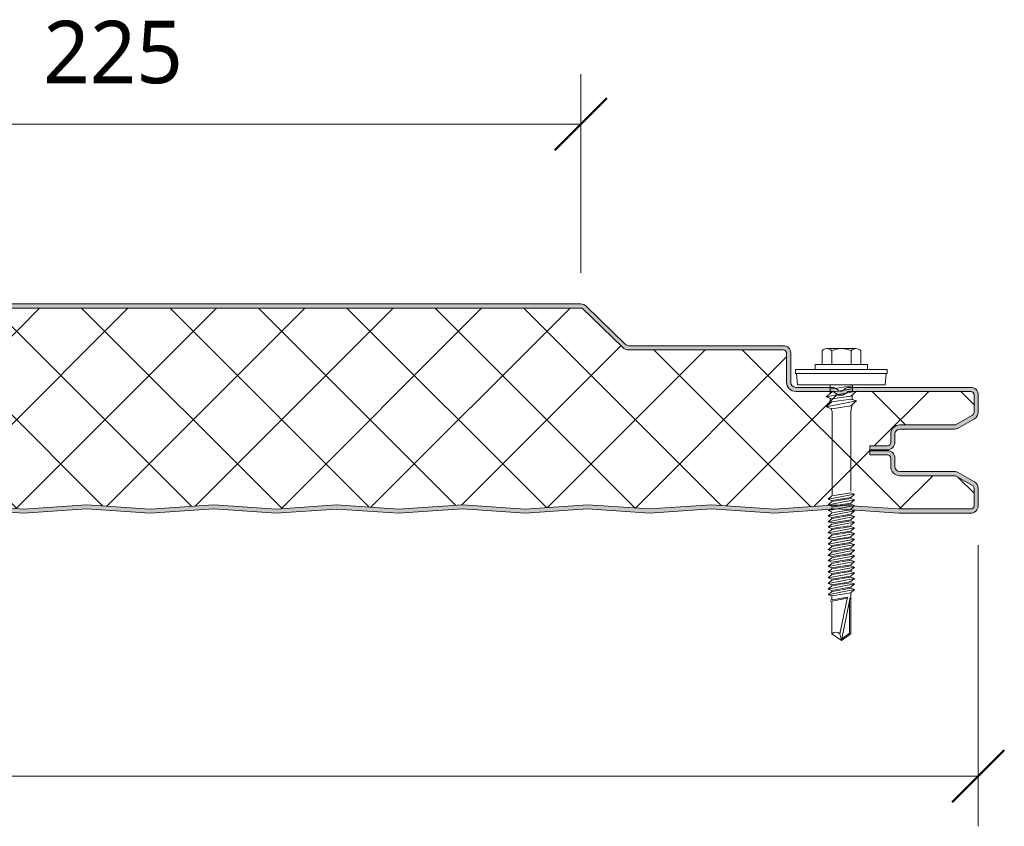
# Model space of a CAD drawing. Header units: millimetres. Extents: x 8144 to 16359, y -3714 to 2748.
# Tile 8 of 10: x 9055 to 9292, y -3019 to -2826. Entities that reach past the tile are written whole.
import ezdxf

# ---------------------------------------------------------------- set-up
doc = ezdxf.new("R2010")
doc.units = ezdxf.units.MM
for name, color, linetype, lineweight in [('A-ANNO-DIMS', 211, 'Continuous', 9), ('A-ANNO-DIMS-5', 211, 'Continuous', 9), ('A-DETL-GENF', 92, 'Continuous', 13)]:
    doc.layers.add(name, color=color, linetype=linetype, lineweight=lineweight)
doc.styles.add('Yu Gothic', font='Yu Gothic.ttf', dxfattribs={"height": 15})
doc.dimstyles.new('Diagonal', dxfattribs={"dimscale": 304.8, "dimtxt": 17.413553, "dimasz": 0.04101, "dimexe": 0.03937, "dimexo": 0.024606, "dimgap": 0.024606, "dimtad": 1, "dimdec": 0, "dimzin": 0, "dimdsep": 46, "dimtxsty": 'Yu Gothic', "dimblk1": 'OBLIQUE', "dimblk2": 'OBLIQUE', "dimsah": 1, "dimcen": 0.09, "dimazin": 0, "dimtfac": 1, "dimtdec": 4, "dimtix": 1, "dimtmove": 0, "dimatfit": 3, "dimfxl": 1, "dimtvp": 1, "dimtfill": 1, "dimtolj": 1, "dimtzin": 0, "dimarcsym": 2})

# ---------------------------------------------------------------- blocks, each defined once
blk = doc.blocks.new('HFX 1000 - 3 RIB - SATINLINE - HFX 1000 50mm - 3 RIB - SATINLINE-4460899-ALL PANELS 6')
at = {"layer": 'A-DETL-GENF'}
h = blk.add_hatch(color=256, dxfattribs=at)
h.paths.add_polyline_path([(619.08, -0.04), (634.65, 0.99), (649.57, -0.01), (664.15, 0.95), (678.87, -0.04), (694.37, 0.99), (709.28, -0.01), (724.37, 0.99), (739.14, 0), (754.09, 0.99), (769, -0.01), (784.37, 0.97), (799.28, -0.03), (814.65, 0.99), (829.57, -0.01), (844.01, 0.96), (858.87, -0.04), (874.37, 0.99), (889.28, -0.01), (904.37, 0.99), (919.14, 0), (934.09, 0.99), (949, -0.01), (964.09, 0.99), (978.86, 0), (996.49, 0.02), (996.9, 0.14), (997.27, 0.34), (997.57, 0.63), (997.82, 1), (997.96, 1.43), (998, 1.86), (998, 5.96), (997.9, 6.52), (997.76, 6.86), (997.48, 7.23), (997, 7.57), (993.22, 9.75), (992.79, 9.93), (992.32, 9.99), (978.89, 10.04), (978.6, 10.16), (978.35, 10.35), (978.15, 10.62), (978.04, 10.88), (978, 11.19), (978, 13.19), (977.9, 13.76), (977.76, 14.09), (977.48, 14.47), (977, 14.79), (976.67, 14.93), (976.2, 14.99), (972, 14.99), (972, 13.99), (976.41, 13.97), (976.77, 13.76), (976.98, 13.4), (977, 13.19), (977, 11.19), (977.08, 10.63), (977.3, 10.09), (977.65, 9.64), (978.1, 9.29), (978.63, 9.07), (979.2, 8.99), (992.54, 8.99), (996.77, 6.52), (996.98, 6.16), (997, 5.96), (996.98, 1.61), (996.8, 1.27), (996.49, 1.05), (996.12, 1), (978.1, 1.05), (964, 2), (948.7, 1.01), (934, 2), (919.14, 1), (904.28, 2), (889.28, 0.99), (874.28, 2), (858.45, 0.99), (844.01, 1.96), (829.57, 0.99), (814.57, 2), (799.28, 0.97), (784, 2), (768.86, 1), (754, 2), (739.14, 1), (724.28, 2), (709.14, 1), (694.28, 2), (678.87, 0.96), (663.59, 1.94), (649.57, 0.99), (634.57, 2), (619.08, 0.96), (604.14, 1.96), (589.7, 0.99), (574.7, 2), (559.14, 0.99), (544.14, 2), (529, 1), (514.14, 2), (499.28, 1), (484.42, 2), (469.28, 1), (454.42, 2), (438.94, 0.97), (424.14, 1.96), (409, 0.99), (394, 2), (379.14, 1), (364.28, 2), (349.28, 0.99), (334.28, 2), (318.45, 0.99), (304.01, 1.96), (289.57, 0.99), (274.57, 2), (259.08, 0.96), (244.14, 1.96), (229.7, 0.99), (214.7, 2), (199.42, 0.97), (184.14, 2), (169.14, 0.99), (154.14, 2), (139.28, 1), (124.42, 2), (109.42, 0.99), (94.42, 2), (78.94, 0.97), (64.14, 1.96), (48.97, 1), (34, 2), (19.11, 1), (1.59, 1.02), (1.23, 1.23), (1.03, 1.59), (1, 1.8), (1, 9.3), (0.93, 9.86), (0.71, 10.4), (0.36, 10.85), (-0.1, 11.2), (-0.63, 11.42), (-1.2, 11.5), (-20.41, 11.52), (-20.77, 11.73), (-20.97, 12.09), (-21, 12.3), (-20.97, 13.4), (-20.77, 13.76), (-20.41, 13.97), (-20.2, 14), (-16, 14), (-16.05, 15), (-20.41, 14.97), (-20.67, 14.93), (-21.1, 14.75), (-21.47, 14.47), (-21.76, 14.1), (-21.94, 13.66), (-22, 13.2), (-22, 12.3), (-21.89, 11.72), (-21.76, 11.4), (-21.47, 11.02), (-21, 10.7), (-20.67, 10.56), (-20.2, 10.5), (-0.89, 10.45), (-0.6, 10.33), (-0.35, 10.14), (-0.15, 9.86), (-0.04, 9.61), (0, 9.3), (0, 1.8), (0.06, 1.33), (0.24, 0.9), (0.53, 0.52), (0.9, 0.24), (1.33, 0.06), (1.8, 0), (19.14, 0), (34.05, 1), (49.35, -0.03), (64.14, 0.96), (79, -0.04), (94.51, 0.99), (109.67, 0.01), (124.51, 0.99), (139.28, 0), (154.23, 0.99), (169.14, -0.01), (184.51, 0.97), (199.62, -0.02), (214.79, 0.99), (229.7, -0.01), (244.16, 0.96), (259.08, -0.04), (274.65, 0.99), (289.57, -0.01), (304.01, 0.96), (318.87, -0.04), (334.37, 0.99), (349.28, -0.01), (364.37, 0.99), (379.14, 0), (394.09, 0.99), (409.35, -0.03), (424.42, 0.94), (439, -0.04), (454.74, 0.98), (469.42, -0.01), (484.51, 0.99), (499.28, 0), (514.23, 0.99), (529.14, -0.01), (544.51, 0.97), (559.42, -0.03), (575.07, 0.97), (589.7, -0.01), (604.16, 0.96), (618.4, 0)])
h.paths.add_polyline_path([(972.8, 15.19), (976.41, 15.22), (976.67, 15.25), (977.1, 15.43), (977.48, 15.72), (977.8, 16.19), (977.94, 16.52), (978, 17.37), (978.04, 19.3), (978.16, 19.59), (978.35, 19.84), (978.63, 20.04), (978.89, 20.15), (979.2, 20.19), (992.54, 20.22), (992.79, 20.25), (993.22, 20.43), (997.1, 22.67), (997.48, 22.96), (997.76, 23.33), (997.94, 23.76), (998, 24.61), (998, 28.39), (997.94, 28.86), (997.76, 29.29), (997.48, 29.66), (997, 29.99), (996.6, 30.14), (996.04, 30.19), (966.68, 30.14), (966.6, 30.13), (966.18, 29.96), (965.23, 29.31), (964.77, 29.31), (964.36, 29.52), (964.2, 29.69), (963.65, 30.03), (963.41, 30.13), (962.95, 30.19), (953.89, 30.23), (953.6, 30.35), (953.23, 30.7), (953.16, 30.79), (953.04, 31.08), (953, 31.39), (953, 38.39), (952.94, 38.86), (952.76, 39.29), (952.48, 39.66), (952, 39.99), (951.67, 40.13), (951.2, 40.19), (913.83, 40.23), (913.56, 40.35), (913.07, 40.77), (903.63, 49.89), (903.47, 49.99), (902.99, 50.15), (902.66, 50.19), (702.34, 50.15), (702.2, 50.13), (701.62, 49.84), (701.41, 49.68), (691.73, 40.33), (691.48, 40.23), (691.09, 40.19), (663.85, 40.23), (663.41, 40.46), (663.07, 40.77), (653.68, 49.86), (653.53, 49.96), (652.99, 50.15), (652.66, 50.19), (452.34, 50.15), (452.21, 50.13), (451.67, 49.88), (451.41, 49.68), (441.74, 40.33), (441.48, 40.23), (441.18, 40.19), (413.85, 40.23), (413.56, 40.35), (413.07, 40.77), (403.71, 49.84), (403.4, 50.02), (402.99, 50.15), (402.67, 50.19), (202.34, 50.15), (202.11, 50.09), (201.71, 49.9), (201.41, 49.68), (191.74, 40.33), (191.48, 40.23), (191.18, 40.19), (163.84, 40.23), (163.57, 40.35), (163.07, 40.77), (153.63, 49.9), (153.48, 49.99), (152.99, 50.15), (152.67, 50.19), (-47.66, 50.15), (-47.79, 50.13), (-48.22, 49.96), (-48.59, 49.68), (-55.75, 42.64), (-55.91, 42.3), (-55.99, 41.93), (-55.98, 41.55), (-55.88, 41.19), (-55.7, 40.86), (-55.44, 40.58), (-55.13, 40.37), (-54.67, 40.22), (-53.99, 40.19), (-26.2, 40.14), (-0.56, 32.27), (-0.33, 32.09), (-0.15, 31.84), (-0.04, 31.56), (0, 31.26), (-0.04, 21.08), (-0.16, 20.79), (-0.35, 20.54), (-0.63, 20.34), (-0.89, 20.23), (-1.2, 20.19), (-20.41, 20.16), (-20.67, 20.13), (-21.1, 19.95), (-21.47, 19.66), (-21.8, 19.19), (-21.94, 18.86), (-22, 18.39), (-22, 16.99), (-21.89, 16.41), (-21.76, 16.09), (-21.47, 15.72), (-21, 15.39), (-20.67, 15.25), (-19.84, 15.19), (-16, 15.19), (-16, 16.19), (-20.41, 16.22), (-20.77, 16.42), (-20.97, 16.78), (-21, 16.99), (-20.97, 18.6), (-20.77, 18.96), (-20.41, 19.16), (-20.2, 19.19), (-1.2, 19.19), (-0.63, 19.26), (-0.1, 19.48), (0.36, 19.83), (0.71, 20.29), (0.93, 20.82), (1, 21.39), (1, 31.26), (0.93, 31.81), (0.72, 32.33), (0.39, 32.78), (-0.05, 33.13), (-0.56, 33.36), (-26.2, 41.19), (-54.54, 41.21), (-54.82, 41.36), (-54.97, 41.61), (-54.99, 41.86), (-54.88, 42.13), (-54.67, 42.36), (-47.66, 49.19), (152.99, 49.19), (162.62, 39.81), (163.07, 39.47), (163.6, 39.26), (164.16, 39.19), (191.18, 39.19), (191.74, 39.26), (192.26, 39.47), (192.71, 39.81), (202.34, 49.19), (402.99, 49.19), (412.62, 39.81), (413.07, 39.47), (413.59, 39.26), (414.15, 39.19), (441.18, 39.19), (441.74, 39.26), (442.26, 39.47), (442.71, 39.81), (452.34, 49.19), (652.99, 49.19), (662.62, 39.81), (663.07, 39.47), (663.59, 39.26), (664.15, 39.19), (691.17, 39.19), (691.73, 39.26), (692.26, 39.47), (692.71, 39.81), (702.34, 49.19), (902.99, 49.19), (912.62, 39.81), (913.07, 39.47), (913.59, 39.26), (914.15, 39.19), (951.41, 39.16), (951.77, 38.96), (951.98, 38.6), (952, 38.39), (952, 31.39), (952.08, 30.82), (952.3, 30.29), (952.65, 29.83), (953.1, 29.48), (953.63, 29.26), (954.2, 29.19), (963.33, 29.19), (963.65, 28.81), (964.05, 28.52), (964.51, 28.34), (965, 28.28), (965.49, 28.34), (965.95, 28.52), (966.36, 28.81), (966.68, 29.19), (996.41, 29.16), (996.77, 28.96), (996.98, 28.6), (997, 28.39), (996.98, 24.02), (996.77, 23.66), (996.6, 23.54), (992.54, 21.19), (979.2, 21.19), (978.63, 21.11), (978.1, 20.9), (977.65, 20.55), (977.3, 20.09), (977.08, 19.56), (977, 18.99), (976.98, 16.78), (976.77, 16.42), (976.41, 16.22), (976.2, 16.19), (972, 16.19), (972.04, 15.19)])
h = blk.add_hatch(dxfattribs=at)
h.set_pattern_fill('FP_1', color=256, style=0, pattern_type=2)
h.set_pattern_definition([(45, (-8287.293, 2943.93), (-10.606602, 10.606602), []), (135, (-8287.293, 2943.93), (-10.606602, -10.606602), [])])
h.paths.add_polyline_path([(259.08, 0.96), (274.57, 2), (289.57, 0.99), (304.01, 1.96), (318.87, 0.96), (334.28, 2), (349.28, 0.99), (364.28, 2), (379.14, 1), (394, 2), (409.35, 0.97), (424.14, 1.96), (439, 0.96), (454.42, 2), (469.42, 0.99), (484.42, 2), (499.28, 1), (514.14, 2), (529.14, 0.99), (544.14, 2), (559.42, 0.97), (574.7, 2), (589.7, 0.99), (604.14, 1.96), (619.08, 0.96), (634.57, 2), (649.57, 0.99), (664.01, 1.96), (678.87, 0.96), (694.28, 2), (709.28, 0.99), (724.28, 2), (739.14, 1), (754, 2), (769, 0.99), (784, 2), (799.28, 0.97), (814.57, 2), (829.57, 0.99), (844.01, 1.96), (858.87, 0.96), (874.28, 2), (889.28, 0.99), (904.28, 2), (919.14, 1), (934, 2), (949, 0.99), (964, 2), (978.9, 1), (996.49, 1.05), (996.8, 1.27), (996.91, 1.43), (997, 1.8), (997, 5.96), (996.9, 6.36), (996.6, 6.65), (992.54, 8.99), (979.2, 8.99), (978.63, 9.07), (978.1, 9.29), (977.65, 9.64), (977.3, 10.09), (977.08, 10.63), (977, 11.19), (977, 13.19), (976.9, 13.59), (976.6, 13.89), (976.2, 13.99), (972, 13.99), (972, 16.19), (976.41, 16.22), (976.77, 16.42), (976.9, 16.59), (977, 16.99), (977, 18.99), (977.08, 19.56), (977.3, 20.09), (977.65, 20.55), (978.1, 20.9), (978.63, 21.11), (979.2, 21.19), (992.54, 21.19), (996.77, 23.66), (996.9, 23.83), (997, 24.23), (997, 28.39), (996.9, 28.79), (996.6, 29.08), (996.2, 29.19), (966.68, 29.19), (966.36, 28.81), (965.95, 28.52), (965.49, 28.34), (965, 28.28), (964.51, 28.34), (964.05, 28.52), (963.65, 28.81), (963.33, 29.19), (954.2, 29.19), (953.63, 29.26), (953.1, 29.48), (952.65, 29.83), (952.3, 30.29), (952.08, 30.82), (952, 31.39), (952, 38.39), (951.9, 38.79), (951.6, 39.08), (951.2, 39.19), (914.15, 39.19), (913.59, 39.26), (913.07, 39.47), (912.62, 39.81), (902.99, 49.19), (702.34, 49.19), (692.71, 39.81), (692.26, 39.47), (691.73, 39.26), (691.17, 39.19), (664.15, 39.19), (663.59, 39.26), (663.07, 39.47), (662.62, 39.81), (652.99, 49.19), (452.34, 49.19), (442.71, 39.81), (442.26, 39.47), (441.74, 39.26), (441.18, 39.19), (414.15, 39.19), (413.59, 39.26), (413.07, 39.47), (412.62, 39.81), (402.99, 49.19), (202.34, 49.19), (192.71, 39.81), (192.26, 39.47), (191.74, 39.26), (191.18, 39.19), (164.16, 39.19), (163.6, 39.26), (163.07, 39.47), (162.62, 39.81), (152.99, 49.19), (-47.66, 49.19), (-54.91, 42.11), (-54.97, 41.98), (-54.95, 41.56), (-54.79, 41.34), (-54.54, 41.21), (-54.4, 41.19), (-26.2, 41.19), (-0.56, 33.36), (-0.05, 33.13), (0.39, 32.78), (0.72, 32.33), (0.93, 31.81), (1, 31.26), (1, 21.39), (0.93, 20.82), (0.71, 20.29), (0.36, 19.83), (-0.1, 19.48), (-0.63, 19.26), (-1.2, 19.19), (-20.41, 19.16), (-20.77, 18.96), (-20.89, 18.79), (-21, 18.39), (-21, 16.99), (-20.89, 16.59), (-20.6, 16.3), (-20.2, 16.19), (-16, 16.19), (-16, 14), (-20.41, 13.97), (-20.77, 13.76), (-20.89, 13.6), (-21, 13.2), (-21, 12.3), (-20.89, 11.9), (-20.6, 11.6), (-20.2, 11.5), (-1.2, 11.5), (-0.63, 11.42), (-0.1, 11.2), (0.36, 10.85), (0.71, 10.4), (0.93, 9.86), (1, 9.3), (1, 1.8), (1.11, 1.4), (1.4, 1.1), (1.8, 1), (19.11, 1), (34, 2), (49.35, 0.97), (64.14, 1.96), (79, 0.96), (94.42, 2), (109.67, 1.01), (124.42, 2), (139.28, 1), (154.14, 2), (169.14, 0.99), (184.14, 2), (199.42, 0.97), (214.7, 2), (229.7, 0.99), (244.14, 1.96)])
for p, q in [((902.66, 50.19), (702.66, 50.19)), ((913.31, 40.53), (903.92, 49.68)), ((902.99, 49.19), (702.34, 49.19)), ((912.62, 39.81), (902.99, 49.19)), ((951.2, 40.19), (914.15, 40.19)), ((951.2, 39.19), (914.15, 39.19)), ((952, 31.39), (952, 38.39)), ((953, 31.39), (953, 38.39)), ((960.52, 38.98), (960.52, 35.65)), ((961.68, 39.51), (968.64, 39.51)), ((962.84, 38.98), (962.84, 35.65)), ((967.48, 38.98), (967.48, 35.65)), ((969.8, 38.98), (969.8, 35.65)), ((971.41, 35.65), (958.91, 35.65)), ((958.91, 35.65), (958.91, 34.51)), ((971.41, 34.51), (971.41, 35.65)), ((976.16, 34.51), (954.16, 34.51)), ((954.16, 34.51), (954.16, 33.51)), ((954.16, 33.51), (976.16, 33.51)), ((954.41, 33.51), (954.63, 30.81)), ((975.69, 30.81), (975.91, 33.51)), ((976.16, 33.51), (976.16, 34.51)), ((975.69, 30.81), (954.63, 30.81)), ((962.47, 30.81), (962.47, 28.69)), ((967.86, 30.81), (967.86, 29.11)), ((962.95, 30.19), (954.2, 30.19)), ((963.33, 29.19), (954.2, 29.19)), ((961.55, 27.89), (968.77, 29.29)), ((962.91, 29.07), (961.55, 27.89)), ((967.86, 30.55), (962.47, 29.73)), ((967.86, 29.83), (962.91, 29.07)), ((996.2, 29.19), (966.68, 29.19)), ((996.2, 30.19), (967.05, 30.19)), ((968.77, 29.29), (967.41, 28.11)), ((967.77, 28.43), (967.77, 27.26)), ((997, 24.23), (997, 28.39)), ((998, 24.23), (998, 28.39)), ((962.91, 27.42), (961.55, 27.89)), ((961.55, 25.52), (968.77, 26.92)), ((962.91, 26.7), (961.55, 25.52)), ((962.47, 27.57), (962.47, 26.31)), ((967.41, 28.11), (962.91, 27.42)), ((967.41, 27.38), (962.91, 26.7)), ((968.77, 26.92), (967.41, 27.38)), ((967.41, 25.74), (968.77, 26.92)), ((967.42, 24.46), (967.79, 26.07)), ((961.55, 25.52), (962.91, 25.05)), ((962.6, 25.16), (962.92, 24.42)), ((962.91, 25.05), (967.41, 25.74)), ((962.92, 24.42), (962.92, 4.42)), ((967.42, 5.25), (967.42, 24.46)), ((992.54, 21.19), (996.6, 23.54)), ((993.22, 20.43), (997.1, 22.67)), ((977, 16.99), (977, 18.99)), ((978, 16.99), (978, 18.99)), ((979.2, 21.19), (992.54, 21.19)), ((979.2, 20.19), (992.32, 20.19)), ((972, 15.22), (972, 16.19)), ((972, 16.19), (976.2, 16.19)), ((972, 13.99), (972, 15.22)), ((972, 15.19), (976.2, 15.19)), ((976.2, 14.99), (972, 14.99)), ((976.2, 13.99), (972, 13.99)), ((977, 11.19), (977, 13.19)), ((978, 11.19), (978, 13.19)), ((992.32, 9.99), (979.2, 9.99)), ((997.1, 7.51), (993.22, 9.75)), ((992.54, 8.99), (979.2, 8.99)), ((996.6, 6.65), (992.54, 8.99)), ((962.91, 4.12), (967.41, 4.87)), ((968.31, 4.56), (967.41, 4.87)), ((997, 1.8), (997, 5.96)), ((998, 1.8), (998, 5.96)), ((962.01, 3.34), (968.31, 4.56)), ((962.91, 4.12), (962.01, 3.34)), ((962.01, 3.34), (962.91, 3.03)), ((962.01, 1.99), (968.31, 3.21)), ((962.91, 2.77), (962.01, 1.99)), ((962.91, 3.03), (967.41, 3.78)), ((967.41, 3.52), (962.91, 2.77)), ((967.41, 2.43), (962.91, 1.68)), ((968.31, 4.56), (967.41, 3.78)), ((968.31, 3.21), (967.41, 3.52)), ((968.31, 3.21), (967.41, 2.43)), ((754, 2), (769, 0.99)), ((754, 1), (769, -0.01)), ((769, 0.99), (784, 2)), ((769, -0.01), (784, 1)), ((784, 2), (799.28, 0.97)), ((784, 1), (799.28, -0.03)), ((799.28, 0.97), (814.57, 2)), ((799.28, -0.03), (814.57, 1)), ((814.57, 2), (829.57, 0.99)), ((814.57, 1), (829.57, -0.01)), ((829.57, 0.99), (844.01, 1.96)), ((829.57, -0.01), (844.01, 0.96)), ((844.01, 1.96), (858.87, 0.96)), ((844.01, 0.96), (858.87, -0.04)), ((858.87, 0.96), (874.28, 2)), ((858.87, -0.04), (874.28, 1)), ((874.28, 2), (889.28, 0.99)), ((874.28, 1), (889.28, -0.01)), ((889.28, 0.99), (904.28, 2)), ((889.28, -0.01), (904.28, 1)), ((904.28, 2), (919.14, 1)), ((904.28, 1), (919.14, 0)), ((919.14, 1), (934, 2)), ((919.14, 0), (934, 1)), ((934, 2), (949, 0.99)), ((934, 1), (949, -0.01)), ((949, 0.99), (964, 2)), ((949, -0.01), (964, 1)), ((962.01, 1.99), (962.91, 1.68)), ((962.01, 0.64), (963.11, 0.86)), ((962.01, 0.64), (962.91, 0.33)), ((962.91, 0.08), (962.01, -0.7)), ((962.4, 0.72), (962.99, 1.18)), ((967.41, 2.18), (962.91, 1.42)), ((962.91, 0.08), (963.76, 0.22)), ((962.92, 0.82), (968.31, 1.87)), ((963.76, 0.22), (967.41, 0.83)), ((964, 2), (978.9, 1)), ((964, 1), (978.86, 0)), ((968.31, 0.52), (964.26, -0.27)), ((968.31, 0.52), (967.18, 0.91)), ((968.31, 1.87), (967.24, 0.8)), ((968.31, 1.87), (967.41, 2.18)), ((968.31, 0.52), (967.41, -0.26)), ((978.86, 0), (996.07, 0)), ((978.9, 1), (996.12, 1)), ((964.26, -0.27), (962.01, -0.7)), ((962.01, -0.7), (962.91, -1.01)), ((962.91, -1.27), (962.01, -2.05)), ((962.01, -2.05), (965.4, -1.39)), ((962.01, -2.05), (962.91, -2.36)), ((962.91, -1.01), (964.71, -0.71)), ((964.93, -0.93), (962.91, -1.27)), ((965.88, -1.86), (962.91, -2.36)), ((966.11, -2.08), (962.91, -2.62)), ((964.71, -0.71), (967.41, -0.26)), ((967.41, -0.52), (965.25, -0.88)), ((965.4, -1.39), (968.31, -0.83)), ((967.41, -1.61), (965.88, -1.86)), ((967.41, -1.86), (966.11, -2.08)), ((966.55, -2.52), (968.31, -2.17)), ((968.31, -2.17), (967.38, -2.96)), ((968.31, -0.83), (967.41, -0.52)), ((968.31, -0.83), (967.41, -1.61)), ((968.31, -2.17), (967.41, -1.86)), ((962.01, -3.4), (966.55, -2.52)), ((962.91, -2.62), (962.01, -3.4)), ((962.01, -3.4), (962.91, -3.71)), ((962.91, -3.96), (962.01, -4.74)), ((962.01, -4.74), (965.4, -4.08)), ((962.91, -3.71), (967.06, -3.01)), ((964.93, -3.62), (962.91, -3.96)), ((965.88, -4.56), (962.91, -5.05)), ((967.41, -3.21), (965.25, -3.57)), ((967.41, -4.56), (965.25, -4.92)), ((965.4, -4.08), (968.31, -3.52)), ((967.41, -4.3), (965.88, -4.56)), ((968.31, -3.52), (967.41, -3.21)), ((968.31, -3.52), (967.41, -4.3)), ((968.31, -4.87), (967.41, -4.56)), ((962.01, -4.74), (962.91, -5.05)), ((962.91, -5.32), (962.01, -6.1)), ((962.01, -6.1), (965.4, -5.44)), ((962.01, -6.1), (962.91, -6.41)), ((962.91, -6.66), (962.01, -7.44)), ((962.01, -7.44), (965.4, -6.78)), ((964.93, -4.98), (962.91, -5.32)), ((965.88, -5.91), (962.91, -6.41)), ((964.93, -6.32), (962.91, -6.66)), ((967.41, -5.9), (965.25, -6.26)), ((965.4, -5.44), (968.31, -4.87)), ((965.4, -6.78), (968.31, -6.21)), ((967.41, -5.65), (965.88, -5.91)), ((967.41, -6.99), (965.88, -7.25)), ((968.31, -4.87), (967.41, -5.65)), ((968.31, -6.21), (967.41, -5.9)), ((968.31, -6.21), (967.41, -6.99)), ((962.01, -7.44), (962.91, -7.75)), ((962.91, -8), (962.01, -8.78)), ((962.01, -8.78), (965.4, -8.12)), ((962.01, -8.78), (962.91, -9.09)), ((962.91, -9.35), (962.01, -10.13)), ((965.88, -7.25), (962.91, -7.75)), ((964.93, -7.66), (962.91, -8)), ((965.88, -8.6), (962.91, -9.09)), ((964.93, -9.01), (962.91, -9.35)), ((967.41, -7.25), (965.25, -7.61)), ((967.41, -8.6), (965.25, -8.96)), ((965.4, -8.12), (968.31, -7.56)), ((965.4, -9.47), (968.31, -8.91)), ((967.41, -8.34), (965.88, -8.6)), ((968.31, -7.56), (967.41, -7.25)), ((968.31, -7.56), (967.41, -8.34)), ((968.31, -8.91), (967.41, -8.6)), ((968.31, -8.91), (967.41, -9.69)), ((962.01, -10.13), (965.4, -9.47)), ((962.01, -10.13), (962.91, -10.44)), ((962.91, -10.7), (962.01, -11.48)), ((962.01, -11.48), (965.4, -10.82)), ((962.01, -11.48), (962.91, -11.79)), ((965.88, -9.94), (962.91, -10.44)), ((964.93, -10.36), (962.91, -10.7)), ((965.88, -11.29), (962.91, -11.79)), ((964.93, -11.7), (962.91, -12.04)), ((967.41, -9.94), (965.25, -10.3)), ((967.41, -11.29), (965.25, -11.65)), ((965.4, -10.82), (968.31, -10.25)), ((965.4, -12.17), (968.31, -11.6)), ((967.41, -9.69), (965.88, -9.94)), ((967.41, -11.04), (965.88, -11.29)), ((968.31, -10.25), (967.41, -9.94)), ((968.31, -10.25), (967.41, -11.04)), ((968.31, -11.6), (967.41, -11.29)), ((968.31, -11.6), (967.41, -12.38)), ((962.91, -12.04), (962.01, -12.82)), ((962.01, -12.82), (965.4, -12.17)), ((962.01, -12.82), (962.91, -13.13)), ((962.91, -13.39), (962.01, -14.17)), ((962.01, -14.17), (965.4, -13.51)), ((962.01, -14.17), (962.91, -14.48)), ((965.88, -12.64), (962.91, -13.13)), ((964.93, -13.05), (962.91, -13.39)), ((965.88, -13.98), (962.91, -14.48)), ((967.41, -12.64), (965.25, -13)), ((967.41, -13.98), (965.25, -14.34)), ((965.4, -13.51), (968.31, -12.95)), ((967.41, -12.38), (965.88, -12.64)), ((967.41, -13.73), (965.88, -13.98)), ((968.31, -12.95), (967.41, -12.64)), ((968.31, -12.95), (967.41, -13.73)), ((968.31, -14.29), (967.41, -13.98)), ((962.91, -14.74), (962.01, -15.52)), ((962.01, -15.52), (965.4, -14.86)), ((962.01, -15.52), (962.91, -15.83)), ((962.91, -16.08), (962.01, -16.86)), ((962.01, -16.86), (965.4, -16.21)), ((964.93, -14.4), (962.91, -14.74)), ((965.88, -15.33), (962.91, -15.83)), ((964.93, -15.74), (962.91, -16.08)), ((967.41, -15.33), (965.25, -15.69)), ((965.4, -14.86), (968.31, -14.29)), ((965.4, -16.21), (968.31, -15.64)), ((967.41, -15.08), (965.88, -15.33)), ((967.41, -16.42), (965.88, -16.68)), ((968.31, -14.29), (967.41, -15.08)), ((968.31, -15.64), (967.41, -15.33)), ((968.31, -15.64), (967.41, -16.42)), ((962.01, -16.86), (962.91, -17.17)), ((962.91, -17.43), (962.01, -18.21)), ((962.01, -18.21), (965.4, -17.55)), ((962.01, -18.21), (962.91, -18.52)), ((962.91, -18.78), (962.01, -19.56)), ((962.01, -19.56), (965.4, -18.9)), ((965.88, -16.68), (962.91, -17.17)), ((964.93, -17.09), (962.91, -17.43)), ((965.88, -18.02), (962.91, -18.52)), ((964.93, -18.44), (962.91, -18.78)), ((967.41, -16.68), (965.25, -17.04)), ((967.41, -18.02), (965.25, -18.38)), ((965.4, -17.55), (968.31, -16.99)), ((965.4, -18.9), (968.31, -18.33)), ((967.41, -17.77), (965.88, -18.02)), ((968.31, -16.99), (967.41, -16.68)), ((968.31, -16.99), (967.41, -17.77)), ((968.31, -18.33), (967.41, -18.02)), ((968.31, -18.33), (967.41, -19.12)), ((962.01, -19.56), (962.91, -19.87)), ((966.65, -20.14), (962.52, -20.86)), ((962.58, -21.19), (966.59, -20.41)), ((965.88, -19.37), (962.91, -19.87)), ((962.91, -19.87), (962.91, -20.79)), ((964.82, -28.95), (966.65, -20.14)), ((967.29, -20.27), (965.16, -30.53)), ((967.41, -19.12), (965.88, -19.37)), ((967.15, -20.96), (967.15, -28.81)), ((967.41, -28.95), (967.41, -19.12)), ((962.91, -21.39), (962.91, -28.95)), ((962.91, -28.95), (965.16, -30.53)), ((965.16, -30.53), (964.82, -28.95)), ((965.16, -30.53), (967.41, -28.95)), ((967.15, -28.81), (965.24, -30.15))]:
    blk.add_line(p, q, dxfattribs=at)
for centre, radius, start, end in [((902.66, 48.39), 1.8, 45.7585, 90), ((914.15, 41.39), 1.2, 225.7585, 270), ((951.2, 38.39), 1.8, 360, 90), ((914.15, 41.39), 2.2, 225.7585, 270), ((951.2, 38.39), 0.8, 0, 90), ((951.2, 38.39), 0.8, 0, 30), ((961.68, 37.96), 1.54, 41.3319, 138.6681), ((965.16, 34.11), 5.39, 64.5175, 115.4825), ((968.64, 37.96), 1.54, 41.3319, 138.6681), ((954.2, 31.39), 2.2, 180, 270), ((954.2, 31.39), 1.2, 180, 270), ((962.95, 28.39), 1.8, 46.2896, 90), ((965, 30.28), 2, 213.1529, 326.8471), ((965, 30.28), 1, 216.3442, 323.6558), ((967.05, 28.39), 1.8, 90, 133.7104), ((996.2, 28.39), 1.8, 360, 90), ((996.2, 28.39), 0.8, 0, 90), ((996.2, 28.39), 0.8, 0, 30), ((996.2, 24.23), 0.8, 300, 0), ((996.2, 24.23), 0.8, 330, 360), ((996.2, 24.23), 1.8, 300, 0), ((979.2, 18.99), 2.2, 90, 180), ((979.2, 18.99), 1.2, 90, 180), ((992.32, 21.99), 1.8, 270, 300), ((976.2, 16.99), 1.8, 270, 360), ((976.2, 16.99), 0.8, 270, 360), ((976.2, 16.99), 0.8, 330, 360), ((976.2, 13.19), 1.8, 360, 90), ((976.2, 13.19), 0.8, 0, 90), ((976.2, 13.19), 0.8, 0, 30), ((979.2, 11.19), 2.2, 180, 270), ((979.2, 11.19), 1.2, 180, 270), ((992.32, 8.19), 1.8, 60, 90), ((996.2, 5.96), 1.8, 0, 60), ((996.2, 5.96), 0.8, 0, 60), ((996.2, 5.96), 0.8, 360, 30), ((996.2, 1.8), 1.8, 265.8468, 360), ((996.2, 1.8), 0.8, 263.7686, 360), ((963.86, -29.98), 1.41, 47.2756, 132.7244)]:
    blk.add_arc(centre, radius, start, end, dxfattribs=at)
blk = doc.blocks.new('DIMBLOCK6-ALL PANELS 6')
at = {"layer": 'A-ANNO-DIMS-5'}
for p, q in [((8964.96, -2850.59), (8964.96, -2838.59)), ((9189.96, -2850.59), (9189.96, -2838.59)), ((8964.96, -2850.59), (9189.96, -2850.59)), ((8964.96, -2850.59), (8964.96, -2889.45)), ((9189.96, -2850.59), (9189.96, -2886.24))]:
    blk.add_line(p, q, dxfattribs=at)
at = {"layer": 'A-ANNO-DIMS-5', "lineweight": 50}
for p, q in [((8964.96, -2850.59), (8971.21, -2844.34)), ((9189.96, -2850.59), (9196.21, -2844.34)), ((8964.96, -2850.59), (8958.71, -2856.84)), ((9189.96, -2850.59), (9183.71, -2856.84))]:
    blk.add_line(p, q, dxfattribs=at)
at = {"layer": 'A-ANNO-DIMS-5', "color": 0, "insert": (9060.94, -2825.78), "char_height": 15, "width": 39.6414, "attachment_point": 1, "line_spacing_factor": 1.024327, "style": 'Yu Gothic', "bg_fill": 3, "box_fill_scale": 1.25, "bg_fill_color": 256, "bg_fill_true_color": 13158600, "bg_fill_transparency": 0}
blk.add_mtext('225', dxfattribs=at)
blk = doc.blocks.new('_Oblique')
at = {"color": 0, "linetype": 'ByBlock', "lineweight": -2}
blk.add_line((-0.5, -0.5), (0.5, 0.5), dxfattribs=at)
blk = doc.blocks.new('DIMBLOCK9-ALL PANELS 6')
at = {"layer": 'A-ANNO-DIMS-5'}
for p, q in [((8287.29, -3007.07), (8287.29, -2951.61)), ((9285.3, -3007.07), (9285.3, -2951.61)), ((8287.29, -3007.07), (9285.3, -3007.07)), ((8287.29, -3007.07), (8287.29, -3019.07)), ((9285.3, -3007.07), (9285.3, -3019.07))]:
    blk.add_line(p, q, dxfattribs=at)
at = {"layer": 'A-ANNO-DIMS-5', "lineweight": 50}
for p, q in [((8287.29, -3007.07), (8293.54, -3000.82)), ((9285.3, -3007.07), (9291.55, -3000.82)), ((8287.29, -3007.07), (8281.04, -3013.32)), ((9285.3, -3007.07), (9279.05, -3013.32))]:
    blk.add_line(p, q, dxfattribs=at)
at = {"layer": 'A-ANNO-DIMS-5', "color": 0, "insert": (8691.8, -2982.27), "char_height": 15, "width": 226.7859, "attachment_point": 1, "line_spacing_factor": 1.024327, "style": 'Yu Gothic', "bg_fill": 3, "box_fill_scale": 1.25, "bg_fill_color": 256, "bg_fill_true_color": 13158600, "bg_fill_transparency": 0}
blk.add_mtext('1000 COVER WIDTH', dxfattribs=at)

msp = doc.modelspace()

# ---------------------------------------------------------------- block references
at = {"layer": 'A-DETL-GENF'}
msp.add_blockref('HFX 1000 - 3 RIB - SATINLINE - HFX 1000 50mm - 3 RIB - SATINLINE-4460899-ALL PANELS 6', (8287.29, -2943.93), dxfattribs=at)

# ---------------------------------------------------------------- next in the draw order: dimensions: what is measured, and where the dimension line sits
at = {"layer": 'A-ANNO-DIMS'}
dim = msp.add_linear_dim(base=(9189.96, -2850.59), p1=(8964.96, -2896.95), p2=(9189.96, -2893.74), dimstyle='Diagonal', override={"dimpost": '<>', "dimfxl": 225.021808}, dxfattribs=at)
dim.commit()
dim.dimension.update_dxf_attribs({"geometry": 'DIMBLOCK6-ALL PANELS 6', "text_midpoint": (9077.46, -2835.59)})
dim = msp.add_linear_dim(base=(9285.3, -3007.07), p1=(8287.29, -2944.11), p2=(9285.3, -2944.11), text='1000 COVER WIDTH', dimstyle='Diagonal', override={"dimpost": '<>', "dimfxl": 998.002744}, dxfattribs=at)
dim.commit()
dim.dimension.update_dxf_attribs({"geometry": 'DIMBLOCK9-ALL PANELS 6', "text_midpoint": (8786.29, -2992.02)})

doc.saveas('drawing.dxf')
